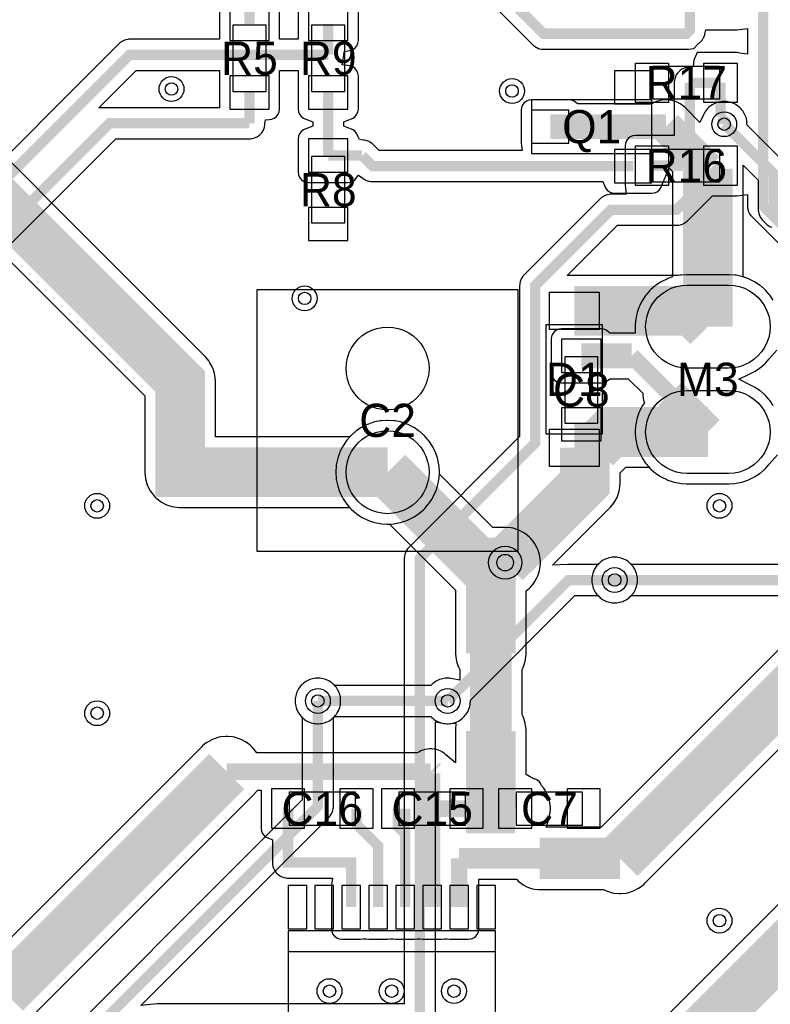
# Model space of a CAD drawing. Header units: millimetres. Extents: x -74 to 74, y -32 to 26.
# Tile 13 of 16: x 13 to 31, y -12 to 12. Entities that reach past the tile are written whole.
import ezdxf
from ezdxf.enums import TextEntityAlignment as Align

# ---------------------------------------------------------------- set-up
doc = ezdxf.new("R2010")
doc.units = ezdxf.units.MM
for name, color, linetype in [('COBRE_BAIXO', 7, 'Continuous'), ('COBRE_CIMA', 7, 'Continuous'), ('CORPOS_BAIXO', 7, 'Continuous'), ('CORPOS_CIMA', 7, 'Continuous'), ('PADS_BAIXO', 7, 'Continuous'), ('PADS_CIMA', 7, 'Continuous'), ('PLANO_GND_BAIXO', 7, 'Continuous'), ('PLANO_GND_CIMA', 7, 'Continuous'), ('REFS_BAIXO', 7, 'Continuous'), ('REFS_CIMA', 7, 'Continuous'), ('VIAS', 7, 'Continuous')]:
    doc.layers.add(name, color=color, linetype=linetype)

msp = doc.modelspace()

# ---------------------------------------------------------------- linework, layer by layer
at = {"layer": 'COBRE_BAIXO'}
for points, const_width in [([(29.283, 12.2), (29.283, 11.458), (29.208, 11.383), (25.761, 11.383), (18.181, 18.963), (11.646, 18.963), (9.643, 20.966), (-3.765, 20.966), (-5.002, 22.203), (-5.002, 23.679), (-5.886, 24.563), (-6.694, 24.563), (-7.612, 23.645), (-7.612, 21.301), (-11.67, 17.243), (-18.019, 17.243), (-18.279, 16.983), (-24.104, 16.983), (-28.846, 12.241), (-28.846, -19.341)], 0.25), ([(32.5, 5.78), (31.05, 7.23), (31.05, 12.95), (30.8, 13.2), (28.625, 13.2), (28.375, 12.95), (28.375, 12.2)], 0.25), ([(-22, 3.31), (-14.31, 11), (9, 11), (17, 3), (17, 0.81), (22, 0.81)], 1.2), ([(29.283, 10.2), (29.283, 8.366), (29.117, 8.2)], 0.25), ([(30.025, 10.2), (29.283, 10.2)], 0.25), ([(30.025, 10.2), (30.025, 9.383)], 0.25), ([(30.114, 9.2), (30.114, 9.294), (30.025, 9.383)], 0.25), ([(2.54, -25.455), (2.924, -25.455), (11.256, -17.123), (11.748, -17.123), (16.493, -12.378), (22.706, -12.378), (22.778, -12.306), (22.778, -1.266), (25.558, 1.514), (25.558, 5.307), (27.388, 7.137), (28.962, 7.137), (30.025, 8.2)], 0.25), ([(28.375, 8.2), (29.117, 8.2)], 0.25), ([(29.72, 4.32), (29.34, 4.7), (26.5, 4.7)], 1.2), ([(29.72, 1.78), (27.389, 1.78), (27.009, 1.4)], 1.2), ([(26.755, 1.4), (26.755, 0.551), (24.834, -1.37)], 1.2), ([(26.5, 1.4), (26.755, 1.4)], 1.2), ([(26.755, 1.4), (27.009, 1.4)], 1.2), ([(23.447, -4.704), (26.362, -1.789), (27.473, -1.789)], 0.25), ([(20.32, -4.704), (20.32, -7.247), (11.872, -15.695)], 0.25)]:
    msp.add_lwpolyline(points, dxfattribs=dict(at, const_width=const_width))
at = {"layer": 'COBRE_CIMA'}
for points, const_width in [([(18.67, 11.615), (18.67, 12.357)], 0.25), ([(20.57, 11.615), (20.57, 10.873)], 0.25), ([(20.57, 10.873), (15.786, 10.873), (11.651, 6.738)], 0.25), ([(18.67, 9.965), (18.67, 9.223)], 0.25), ([(20.57, 9.965), (20.57, 8.445)], 0.25), ([(28.71, 9.14), (29.72, 8.13)], 0.8), ([(18.67, 9.223), (15.297, 9.223), (12.24, 6.166)], 0.25), ([(25.92, 9.14), (28.71, 9.14)], 0.6), ([(32.5, 3.24), (33.692, 4.432), (33.692, 6.488), (33.107, 7.073), (31.38, 7.073), (31.308, 7.145), (31.308, 8.006), (30.114, 9.2)], 0.25), ([(20.57, 8.445), (21.387, 8.445)], 0.25), ([(27.92, 8.19), (21.642, 8.19), (21.387, 8.445)], 0.25), ([(29.72, 8.13), (29.72, 4.32)], 1.2), ([(64.381, 1.759), (42.024, 1.759), (39.871, 3.912), (35.35, 3.912), (34.144, 2.706), (34.144, -0.558), (32.913, -1.789), (27.473, -1.789)], 0.25), ([(26.67, 3.615), (27.885, 3.615)], 0.6), ([(27.885, 3.615), (28.803, 2.698)], 0.4), ([(25.3, -15.225), (27, -15.225), (39.2, -3.025), (39.2, 2.54), (36.58, 2.54)], 1.2), ([(28.803, 2.698), (29.72, 1.78)], 0.8), ([(22, 0.81), (24.181, -1.37)], 1.2), ([(22, 0.81), (24.49, -1.68), (24.49, -3.553)], 1.2), ([(27.6, -8.5), (36.08, -0.02), (36.58, 0)], 1.2), ([(24.181, -1.37), (24.834, -1.37)], 1.2), ([(24.181, -1.37), (24.49, -1.68), (24.49, -3.553)], 1.2), ([(24.49, -3.553), (24.49, -5.427)], 1), ([(24.49, -3.553), (24.49, -5.427)], 1), ([(20.32, -4.704), (23.447, -4.704)], 0.25), ([(24.49, -5.427), (24.49, -7.3)], 1.2), ([(24.49, -5.427), (24.49, -7.3)], 1.2), ([(12.783, -11.748), (18.123, -6.408)], 1.2), ([(23.037, -6.408), (23.075, -6.446)], 0.6), ([(18.123, -6.408), (23.037, -6.408)], 0.4), ([(23.075, -6.446), (23.075, -7.3)], 0.4), ([(23.9, -7.3), (24.49, -7.3)], 1.2), ([(24.49, -7.3), (25.075, -7.3)], 1.2), ([(23.075, -7.3), (23.9, -7.3)], 0.4), ([(23.075, -9.675), (23.075, -7.3)], 0.4), ([(23.075, -9.675), (23.075, -7.3), (23.9, -7.3)], 0.4), ([(21.125, -9.675), (21.125, -8.6), (19.6, -8.6), (19.6, -7.3)], 0.25), ([(21.775, -9.675), (21.775, -8.2), (21.25, -7.675), (21.25, -7.3)], 0.25), ([(22.425, -7.916), (22.25, -7.741), (22.25, -7.3)], 0.25), ([(22.425, -7.916), (22.425, -7.3)], 0.25), ([(22.425, -9.675), (22.425, -7.3)], 0.25), ([(22.425, -9.675), (22.425, -7.916)], 0.25), ([(25.663, -8.5), (27.6, -8.5)], 1), ([(23.725, -8.5), (25.663, -8.5)], 0.5), ([(23.725, -9.675), (23.725, -8.5)], 0.4)]:
    msp.add_lwpolyline(points, dxfattribs=dict(at, const_width=const_width))
at = {"layer": 'CORPOS_BAIXO'}
for points in [[(30, 9.8), (28.4, 9.8), (28.4, 10.6), (30, 10.6)], [(30, 7.8), (28.4, 7.8), (28.4, 8.6), (30, 8.6)], [(25.825, 1.725), (25.825, 4.375), (27.175, 4.375), (27.175, 1.725)]]:
    msp.add_lwpolyline(points, close=True, dxfattribs=at)
at = {"layer": 'CORPOS_CIMA'}
for points in [[(19.07, 9.99), (19.07, 11.59), (18.27, 11.59), (18.27, 9.99)], [(20.17, 11.59), (20.17, 9.99), (20.97, 9.99), (20.97, 11.59)], [(28.37, 9.79), (25.47, 9.79), (25.47, 8.49), (28.37, 8.49)], [(20.17, 8.42), (20.17, 6.82), (20.97, 6.82), (20.97, 8.42)], [(25.15, -1.09), (25.15, 5.21), (18.85, 5.21), (18.85, -1.09)], [(26.27, 3.59), (26.27, 1.99), (27.07, 1.99), (27.07, 3.59)], [(21.225, -6.9), (19.625, -6.9), (19.625, -7.7), (21.225, -7.7)], [(23.875, -6.9), (22.275, -6.9), (22.275, -7.7), (23.875, -7.7)], [(25.1, -7.7), (26.7, -7.7), (26.7, -6.9), (25.1, -6.9)], [(24.6, -14.65), (24.6, -10.25), (19.6, -10.25), (19.6, -14.65)]]:
    msp.add_lwpolyline(points, close=True, dxfattribs=at)
at = {"layer": 'PADS_BAIXO'}
for points in [[(28.775, 9.725), (27.975, 9.725), (27.975, 10.675), (28.775, 10.675)], [(30.425, 9.725), (29.625, 9.725), (29.625, 10.675), (30.425, 10.675)], [(28.775, 7.725), (27.975, 7.725), (27.975, 8.675), (28.775, 8.675)], [(30.425, 7.725), (29.625, 7.725), (29.625, 8.675), (30.425, 8.675)], [(30.22, 5.32), (30.351, 5.311), (30.479, 5.286), (30.603, 5.244), (30.72, 5.186), (30.829, 5.113), (30.927, 5.027), (31.013, 4.929), (31.086, 4.82), (31.144, 4.703), (31.186, 4.579), (31.211, 4.451), (31.22, 4.32), (31.211, 4.189), (31.186, 4.061), (31.144, 3.937), (31.086, 3.82), (31.013, 3.711), (30.927, 3.613), (30.829, 3.527), (30.72, 3.454), (30.603, 3.396), (30.479, 3.354), (30.351, 3.329), (30.22, 3.32), (29.22, 3.32), (29.089, 3.329), (28.961, 3.354), (28.837, 3.396), (28.72, 3.454), (28.611, 3.527), (28.513, 3.613), (28.427, 3.711), (28.354, 3.82), (28.296, 3.937), (28.254, 4.061), (28.229, 4.189), (28.22, 4.32), (28.229, 4.451), (28.254, 4.579), (28.296, 4.703), (28.354, 4.82), (28.427, 4.929), (28.513, 5.027), (28.611, 5.113), (28.72, 5.186), (28.837, 5.244), (28.961, 5.286), (29.089, 5.311), (29.22, 5.32)], [(25.9, 4.25), (25.9, 5.15), (27.1, 5.15), (27.1, 4.25)], [(23, 3.31), (22.991, 3.179), (22.966, 3.051), (22.924, 2.927), (22.866, 2.81), (22.793, 2.701), (22.707, 2.603), (22.609, 2.517), (22.5, 2.444), (22.383, 2.386), (22.259, 2.344), (22.131, 2.319), (22, 2.31), (21.869, 2.319), (21.741, 2.344), (21.617, 2.386), (21.5, 2.444), (21.391, 2.517), (21.293, 2.603), (21.207, 2.701), (21.134, 2.81), (21.076, 2.927), (21.034, 3.051), (21.009, 3.179), (21, 3.31), (21.009, 3.441), (21.034, 3.569), (21.076, 3.693), (21.134, 3.81), (21.207, 3.919), (21.293, 4.017), (21.391, 4.103), (21.5, 4.176), (21.617, 4.234), (21.741, 4.276), (21.869, 4.301), (22, 4.31), (22.131, 4.301), (22.259, 4.276), (22.383, 4.234), (22.5, 4.176), (22.609, 4.103), (22.707, 4.017), (22.793, 3.919), (22.866, 3.81), (22.924, 3.693), (22.966, 3.569), (22.991, 3.441)], [(30.22, 2.78), (30.351, 2.771), (30.479, 2.746), (30.603, 2.704), (30.72, 2.646), (30.829, 2.573), (30.927, 2.487), (31.013, 2.389), (31.086, 2.28), (31.144, 2.163), (31.186, 2.039), (31.211, 1.911), (31.22, 1.78), (31.211, 1.649), (31.186, 1.521), (31.144, 1.397), (31.086, 1.28), (31.013, 1.171), (30.927, 1.073), (30.829, 0.987), (30.72, 0.914), (30.603, 0.856), (30.479, 0.814), (30.351, 0.789), (30.22, 0.78), (29.22, 0.78), (29.089, 0.789), (28.961, 0.814), (28.837, 0.856), (28.72, 0.914), (28.611, 0.987), (28.513, 1.073), (28.427, 1.171), (28.354, 1.28), (28.296, 1.397), (28.254, 1.521), (28.229, 1.649), (28.22, 1.78), (28.229, 1.911), (28.254, 2.039), (28.296, 2.163), (28.354, 2.28), (28.427, 2.389), (28.513, 2.487), (28.611, 2.573), (28.72, 2.646), (28.837, 2.704), (28.961, 2.746), (29.089, 2.771), (29.22, 2.78)], [(23, 0.81), (22.991, 0.679), (22.966, 0.551), (22.924, 0.427), (22.866, 0.31), (22.793, 0.201), (22.707, 0.103), (22.609, 0.017), (22.5, -0.056), (22.383, -0.114), (22.259, -0.156), (22.131, -0.181), (22, -0.19), (21.869, -0.181), (21.741, -0.156), (21.617, -0.114), (21.5, -0.056), (21.391, 0.017), (21.293, 0.103), (21.207, 0.201), (21.134, 0.31), (21.076, 0.427), (21.034, 0.551), (21.009, 0.679), (21, 0.81), (21.009, 0.941), (21.034, 1.069), (21.076, 1.193), (21.134, 1.31), (21.207, 1.419), (21.293, 1.517), (21.391, 1.603), (21.5, 1.676), (21.617, 1.734), (21.741, 1.776), (21.869, 1.801), (22, 1.81), (22.131, 1.801), (22.259, 1.776), (22.383, 1.734), (22.5, 1.676), (22.609, 1.603), (22.707, 1.517), (22.793, 1.419), (22.866, 1.31), (22.924, 1.193), (22.966, 1.069), (22.991, 0.941)], [(25.9, 0.95), (25.9, 1.85), (27.1, 1.85), (27.1, 0.95)]]:
    msp.add_lwpolyline(points, close=True, dxfattribs=at)
at = {"layer": 'PADS_CIMA'}
for points in [[(19.145, 11.215), (19.145, 12.015), (18.195, 12.015), (18.195, 11.215)], [(20.095, 12.015), (20.095, 11.215), (21.045, 11.215), (21.045, 12.015)], [(28.37, 10.49), (27.47, 10.49), (27.47, 9.69), (28.37, 9.69)], [(19.145, 9.565), (19.145, 10.365), (18.195, 10.365), (18.195, 9.565)], [(20.095, 10.365), (20.095, 9.565), (21.045, 9.565), (21.045, 10.365)], [(26.37, 9.54), (25.47, 9.54), (25.47, 8.74), (26.37, 8.74)], [(20.095, 8.845), (20.095, 8.045), (21.045, 8.045), (21.045, 8.845)], [(28.37, 8.59), (27.47, 8.59), (27.47, 7.79), (28.37, 7.79)], [(20.095, 7.195), (20.095, 6.395), (21.045, 6.395), (21.045, 7.195)], [(30.22, 5.32), (30.351, 5.311), (30.479, 5.286), (30.603, 5.244), (30.72, 5.186), (30.829, 5.113), (30.927, 5.027), (31.013, 4.929), (31.086, 4.82), (31.144, 4.703), (31.186, 4.579), (31.211, 4.451), (31.22, 4.32), (31.211, 4.189), (31.186, 4.061), (31.144, 3.937), (31.086, 3.82), (31.013, 3.711), (30.927, 3.613), (30.829, 3.527), (30.72, 3.454), (30.603, 3.396), (30.479, 3.354), (30.351, 3.329), (30.22, 3.32), (29.22, 3.32), (29.089, 3.329), (28.961, 3.354), (28.837, 3.396), (28.72, 3.454), (28.611, 3.527), (28.513, 3.613), (28.427, 3.711), (28.354, 3.82), (28.296, 3.937), (28.254, 4.061), (28.229, 4.189), (28.22, 4.32), (28.229, 4.451), (28.254, 4.579), (28.296, 4.703), (28.354, 4.82), (28.427, 4.929), (28.513, 5.027), (28.611, 5.113), (28.72, 5.186), (28.837, 5.244), (28.961, 5.286), (29.089, 5.311), (29.22, 5.32)], [(23, 3.31), (22.991, 3.179), (22.966, 3.051), (22.924, 2.927), (22.866, 2.81), (22.793, 2.701), (22.707, 2.603), (22.609, 2.517), (22.5, 2.444), (22.383, 2.386), (22.259, 2.344), (22.131, 2.319), (22, 2.31), (21.869, 2.319), (21.741, 2.344), (21.617, 2.386), (21.5, 2.444), (21.391, 2.517), (21.293, 2.603), (21.207, 2.701), (21.134, 2.81), (21.076, 2.927), (21.034, 3.051), (21.009, 3.179), (21, 3.31), (21.009, 3.441), (21.034, 3.569), (21.076, 3.693), (21.134, 3.81), (21.207, 3.919), (21.293, 4.017), (21.391, 4.103), (21.5, 4.176), (21.617, 4.234), (21.741, 4.276), (21.869, 4.301), (22, 4.31), (22.131, 4.301), (22.259, 4.276), (22.383, 4.234), (22.5, 4.176), (22.609, 4.103), (22.707, 4.017), (22.793, 3.919), (22.866, 3.81), (22.924, 3.693), (22.966, 3.569), (22.991, 3.441)], [(26.195, 4.015), (26.195, 3.215), (27.145, 3.215), (27.145, 4.015)], [(30.22, 2.78), (30.351, 2.771), (30.479, 2.746), (30.603, 2.704), (30.72, 2.646), (30.829, 2.573), (30.927, 2.487), (31.013, 2.389), (31.086, 2.28), (31.144, 2.163), (31.186, 2.039), (31.211, 1.911), (31.22, 1.78), (31.211, 1.649), (31.186, 1.521), (31.144, 1.397), (31.086, 1.28), (31.013, 1.171), (30.927, 1.073), (30.829, 0.987), (30.72, 0.914), (30.603, 0.856), (30.479, 0.814), (30.351, 0.789), (30.22, 0.78), (29.22, 0.78), (29.089, 0.789), (28.961, 0.814), (28.837, 0.856), (28.72, 0.914), (28.611, 0.987), (28.513, 1.073), (28.427, 1.171), (28.354, 1.28), (28.296, 1.397), (28.254, 1.521), (28.229, 1.649), (28.22, 1.78), (28.229, 1.911), (28.254, 2.039), (28.296, 2.163), (28.354, 2.28), (28.427, 2.389), (28.513, 2.487), (28.611, 2.573), (28.72, 2.646), (28.837, 2.704), (28.961, 2.746), (29.089, 2.771), (29.22, 2.78)], [(26.195, 2.365), (26.195, 1.565), (27.145, 1.565), (27.145, 2.365)], [(23, 0.81), (22.991, 0.679), (22.966, 0.551), (22.924, 0.427), (22.866, 0.31), (22.793, 0.201), (22.707, 0.103), (22.609, 0.017), (22.5, -0.056), (22.383, -0.114), (22.259, -0.156), (22.131, -0.181), (22, -0.19), (21.869, -0.181), (21.741, -0.156), (21.617, -0.114), (21.5, -0.056), (21.391, 0.017), (21.293, 0.103), (21.207, 0.201), (21.134, 0.31), (21.076, 0.427), (21.034, 0.551), (21.009, 0.679), (21, 0.81), (21.009, 0.941), (21.034, 1.069), (21.076, 1.193), (21.134, 1.31), (21.207, 1.419), (21.293, 1.517), (21.391, 1.603), (21.5, 1.676), (21.617, 1.734), (21.741, 1.776), (21.869, 1.801), (22, 1.81), (22.131, 1.801), (22.259, 1.776), (22.383, 1.734), (22.5, 1.676), (22.609, 1.603), (22.707, 1.517), (22.793, 1.419), (22.866, 1.31), (22.924, 1.193), (22.966, 1.069), (22.991, 0.941)], [(20, -6.825), (19.2, -6.825), (19.2, -7.775), (20, -7.775)], [(21.65, -6.825), (20.85, -6.825), (20.85, -7.775), (21.65, -7.775)], [(22.65, -6.825), (21.85, -6.825), (21.85, -7.775), (22.65, -7.775)], [(24.3, -6.825), (23.5, -6.825), (23.5, -7.775), (24.3, -7.775)], [(24.675, -7.775), (25.475, -7.775), (25.475, -6.825), (24.675, -6.825)], [(26.325, -7.775), (27.125, -7.775), (27.125, -6.825), (26.325, -6.825)], [(20.05, -10.2), (20.05, -9.15), (19.6, -9.15), (19.6, -10.2)], [(20.7, -10.2), (20.7, -9.15), (20.25, -9.15), (20.25, -10.2)], [(21.35, -10.2), (21.35, -9.15), (20.9, -9.15), (20.9, -10.2)], [(22, -10.2), (22, -9.15), (21.55, -9.15), (21.55, -10.2)], [(22.65, -10.2), (22.65, -9.15), (22.2, -9.15), (22.2, -10.2)], [(23.3, -10.2), (23.3, -9.15), (22.85, -9.15), (22.85, -10.2)], [(23.95, -10.2), (23.95, -9.15), (23.5, -9.15), (23.5, -10.2)], [(24.6, -10.2), (24.6, -9.15), (24.15, -9.15), (24.15, -10.2)], [(24.6, -14.15), (24.6, -10.75), (19.6, -10.75), (19.6, -14.15)]]:
    msp.add_lwpolyline(points, close=True, dxfattribs=at)
at = {"layer": 'PLANO_GND_BAIXO'}
for points in [[(18.026, 18.588), (25.496, 11.118), (25.514, 11.101), (25.533, 11.086), (25.574, 11.059), (25.595, 11.047), (25.641, 11.028), (25.664, 11.021), (25.712, 11.012), (25.736, 11.009), (25.761, 11.008), (29.208, 11.008), (29.233, 11.009), (29.257, 11.012), (29.379, 11.024), (29.473, 11.118), (29.548, 11.193), (29.565, 11.211), (29.58, 11.23), (29.607, 11.271), (29.619, 11.292), (29.638, 11.338), (29.645, 11.361), (29.654, 11.409), (29.668, 11.475), (30.425, 11.475), (30.49, 11.484), (30.675, 11.508), (30.675, 10.892), (30.49, 10.916), (30.425, 10.925), (29.625, 10.925), (29.46, 10.925), (29.408, 10.8), (29.384, 10.74), (29.375, 10.675), (29.363, 10.584), (29.258, 10.574), (29.234, 10.571), (29.186, 10.562), (29.163, 10.555), (29.117, 10.536), (29.096, 10.524), (29.055, 10.497), (29.036, 10.482), (29.001, 10.447), (28.986, 10.428), (28.959, 10.387), (28.947, 10.366), (28.928, 10.32), (28.921, 10.297), (28.912, 10.249), (28.909, 10.225), (28.908, 10.2), (28.908, 8.925), (28.775, 8.925), (27.975, 8.925), (27.91, 8.916), (27.85, 8.892), (27.798, 8.852), (27.758, 8.8), (27.734, 8.74), (27.725, 8.675), (27.725, 7.725), (27.734, 7.66), (27.753, 7.512), (27.388, 7.512), (27.363, 7.511), (27.339, 7.508), (27.291, 7.499), (27.268, 7.492), (27.222, 7.473), (27.201, 7.461), (27.16, 7.434), (27.141, 7.419), (27.123, 7.402), (25.293, 5.572), (25.276, 5.554), (25.261, 5.535), (25.234, 5.494), (25.222, 5.473), (25.203, 5.427), (25.196, 5.404), (25.187, 5.356), (25.184, 5.332), (25.183, 5.307), (25.183, 1.669), (22.513, -1.001), (22.496, -1.019), (22.481, -1.038), (22.454, -1.079), (22.442, -1.1), (22.423, -1.146), (22.416, -1.169), (22.407, -1.217), (22.404, -1.241), (22.403, -1.266), (22.403, -12.003), (16.493, -12.003), (16.468, -12.004), (16.444, -12.007), (16.052, -12.045), (20.585, -7.512), (20.602, -7.494), (20.617, -7.475), (20.644, -7.434), (20.656, -7.413), (20.675, -7.367), (20.682, -7.344), (20.691, -7.296), (20.694, -7.272), (20.695, -7.247), (20.695, -5.11), (20.72, -5.081), (20.746, -5.051), (20.766, -5.026), (20.788, -4.993), (20.804, -4.965), (20.821, -4.929), (20.834, -4.899), (20.847, -4.862), (20.855, -4.83), (20.863, -4.792), (20.867, -4.76), (20.869, -4.72), (20.869, -4.688), (20.867, -4.648), (20.863, -4.616), (20.855, -4.578), (20.847, -4.546), (20.834, -4.509), (20.821, -4.479), (20.804, -4.443), (20.788, -4.415), (20.766, -4.382), (20.746, -4.357), (20.72, -4.327), (20.697, -4.304), (20.667, -4.278), (20.642, -4.258), (20.609, -4.236), (20.581, -4.22), (20.545, -4.203), (20.515, -4.19), (20.478, -4.177), (20.446, -4.169), (20.408, -4.161), (20.376, -4.157), (20.336, -4.155), (20.304, -4.155), (20.264, -4.157), (20.232, -4.161), (20.194, -4.169), (20.162, -4.177), (20.125, -4.19), (20.095, -4.203), (20.059, -4.22), (20.031, -4.236), (19.998, -4.258), (19.973, -4.278), (19.943, -4.304), (19.92, -4.327), (19.894, -4.357), (19.874, -4.382), (19.852, -4.415), (19.836, -4.443), (19.819, -4.479), (19.806, -4.509), (19.793, -4.546), (19.785, -4.578), (19.777, -4.616), (19.773, -4.648), (19.771, -4.688), (19.771, -4.72), (19.773, -4.76), (19.777, -4.792), (19.785, -4.83), (19.793, -4.862), (19.806, -4.899), (19.819, -4.929), (19.836, -4.965), (19.852, -4.993), (19.874, -5.026), (19.894, -5.051), (19.92, -5.081), (19.945, -5.11), (19.945, -7.092), (12.715, -14.322)], [(12.771, 6.026), (16.15, 2.648), (16.15, 0.81), (16.151, 0.785), (16.163, 0.668), (16.172, 0.62), (16.206, 0.508), (16.225, 0.463), (16.281, 0.359), (16.308, 0.318), (16.382, 0.227), (16.417, 0.192), (16.508, 0.118), (16.549, 0.091), (16.653, 0.035), (16.698, 0.016), (16.719, 0.01), (16.81, -0.018), (16.858, -0.027), (16.975, -0.039), (17, -0.04), (21.083, -0.04), (21.105, -0.062), (21.128, -0.085), (21.226, -0.171), (21.252, -0.191), (21.361, -0.264), (21.389, -0.28), (21.507, -0.338), (21.537, -0.351), (21.661, -0.393), (21.692, -0.401), (21.821, -0.427), (21.853, -0.431), (21.984, -0.439), (22.016, -0.439), (22.147, -0.431), (22.179, -0.427), (22.308, -0.401), (22.339, -0.393), (22.463, -0.351), (22.493, -0.338), (22.611, -0.28), (22.639, -0.264), (22.748, -0.191), (22.774, -0.171), (22.872, -0.085), (22.895, -0.062), (22.981, 0.036), (23.001, 0.062), (23.074, 0.171), (23.09, 0.199), (23.148, 0.317), (23.161, 0.347), (23.203, 0.471), (23.211, 0.502), (23.237, 0.631), (23.241, 0.663), (23.249, 0.794), (23.249, 0.826), (23.241, 0.957), (23.237, 0.989), (23.211, 1.118), (23.203, 1.149), (23.161, 1.273), (23.148, 1.303), (23.09, 1.421), (23.074, 1.449), (23.001, 1.558), (22.981, 1.584), (22.895, 1.682), (22.872, 1.705), (22.774, 1.791), (22.748, 1.811), (22.639, 1.884), (22.611, 1.9), (22.493, 1.958), (22.463, 1.971), (22.339, 2.013), (22.308, 2.021), (22.179, 2.047), (22.147, 2.051), (22.016, 2.059), (21.984, 2.059), (21.853, 2.051), (21.821, 2.047), (21.692, 2.021), (21.661, 2.013), (21.537, 1.971), (21.507, 1.958), (21.389, 1.9), (21.361, 1.884), (21.252, 1.811), (21.226, 1.791), (21.128, 1.705), (21.105, 1.682), (21.083, 1.66), (17.85, 1.66), (17.85, 3), (17.849, 3.025), (17.837, 3.142), (17.828, 3.19), (17.794, 3.302), (17.775, 3.347), (17.719, 3.451), (17.692, 3.492), (17.618, 3.583), (17.601, 3.601), (9.601, 11.601)], [(31.294, 4.959), (31.221, 5.068), (31.201, 5.094), (31.115, 5.192), (31.092, 5.215), (30.994, 5.301), (30.968, 5.321), (30.859, 5.394), (30.831, 5.41), (30.713, 5.468), (30.683, 5.481), (30.559, 5.523), (30.528, 5.531), (30.399, 5.557), (30.367, 5.561), (30.236, 5.569), (30.22, 5.57), (29.22, 5.57), (29.204, 5.569), (29.073, 5.561), (29.041, 5.557), (29.007, 5.55), (26.5, 5.55), (26.331, 5.55), (27.543, 6.762), (28.962, 6.762), (28.987, 6.763), (29.011, 6.766), (29.059, 6.775), (29.082, 6.782), (29.128, 6.801), (29.149, 6.813), (29.19, 6.84), (29.209, 6.855), (29.227, 6.872), (29.83, 7.475), (30.425, 7.475), (30.49, 7.484), (30.675, 7.508), (30.675, 7.23), (30.676, 7.205), (30.679, 7.181), (30.688, 7.133), (30.695, 7.11), (30.714, 7.064), (30.726, 7.043), (30.753, 7.002), (30.768, 6.983), (30.785, 6.965), (31.5, 6.25)], [(31.294, 2.419), (31.221, 2.528), (31.201, 2.554), (31.115, 2.652), (31.092, 2.675), (30.994, 2.761), (30.968, 2.781), (30.859, 2.854), (30.831, 2.87), (30.713, 2.928), (30.466, 3.05), (30.713, 3.172), (30.831, 3.23), (30.859, 3.246), (30.968, 3.319), (30.994, 3.339), (31.092, 3.425), (31.115, 3.448), (31.201, 3.546), (31.379, 3.749)], [(23.153, -12.306), (23.153, -5.206), (23.321, -5.239), (23.359, -5.247), (23.391, -5.251), (23.431, -5.253), (23.463, -5.253), (23.503, -5.251), (23.535, -5.247), (23.573, -5.239), (23.605, -5.231), (23.642, -5.218), (23.672, -5.205), (23.708, -5.188), (23.736, -5.172), (23.769, -5.15), (23.794, -5.13), (23.824, -5.104), (23.847, -5.081), (23.873, -5.051), (23.893, -5.026), (23.915, -4.993), (23.931, -4.965), (23.948, -4.929), (23.961, -4.899), (23.974, -4.862), (23.982, -4.83), (23.99, -4.792), (23.994, -4.76), (23.996, -4.72), (23.999, -4.682), (26.517, -2.164), (27.067, -2.164), (27.096, -2.189), (27.126, -2.215), (27.151, -2.235), (27.184, -2.257), (27.212, -2.273), (27.248, -2.29), (27.278, -2.303), (27.315, -2.316), (27.347, -2.324), (27.385, -2.332), (27.417, -2.336), (27.457, -2.338), (27.489, -2.338), (27.529, -2.336), (27.561, -2.332), (27.599, -2.324), (27.631, -2.316), (27.668, -2.303), (27.698, -2.29), (27.734, -2.273), (27.762, -2.257), (27.795, -2.235), (27.82, -2.215), (27.85, -2.189), (27.873, -2.166), (27.899, -2.136), (27.919, -2.111), (27.941, -2.078), (27.957, -2.05), (27.974, -2.014), (27.987, -1.984), (28, -1.947), (28.008, -1.915), (28.016, -1.877), (28.02, -1.845), (28.022, -1.805), (28.022, -1.773), (28.02, -1.733), (28.016, -1.701), (28.008, -1.663), (28, -1.631), (27.987, -1.594), (27.974, -1.564), (27.957, -1.528), (27.941, -1.5), (27.919, -1.467), (27.899, -1.442), (27.873, -1.412), (27.85, -1.389), (27.82, -1.363), (27.795, -1.343), (27.762, -1.321), (27.734, -1.305), (27.698, -1.288), (27.668, -1.275), (27.631, -1.262), (27.599, -1.254), (27.561, -1.246), (27.529, -1.242), (27.489, -1.24), (27.457, -1.24), (27.417, -1.242), (27.385, -1.246), (27.347, -1.254), (27.315, -1.262), (27.278, -1.275), (27.248, -1.288), (27.212, -1.305), (27.184, -1.321), (27.151, -1.343), (27.126, -1.363), (27.096, -1.389), (27.067, -1.414), (26.362, -1.414), (26.337, -1.415), (25.973, -1.433), (27.356, -0.05), (27.373, -0.032), (27.447, 0.059), (27.474, 0.1), (27.53, 0.204), (27.549, 0.249), (27.583, 0.361), (27.592, 0.409), (27.604, 0.526), (27.605, 0.551), (27.605, 0.794), (27.61, 0.799), (27.741, 0.93), (28.303, 0.93), (28.325, 0.908), (28.348, 0.885), (28.446, 0.799), (28.472, 0.779), (28.581, 0.706), (28.609, 0.69), (28.727, 0.632), (28.757, 0.619), (28.881, 0.577), (28.912, 0.569), (29.041, 0.543), (29.073, 0.539), (29.204, 0.531), (29.22, 0.53), (30.22, 0.53), (30.236, 0.531), (30.367, 0.539), (30.399, 0.543), (30.528, 0.569), (30.559, 0.577), (30.683, 0.619), (30.713, 0.632), (30.831, 0.69), (30.859, 0.706), (30.968, 0.779), (30.994, 0.799), (31.092, 0.885), (31.115, 0.908), (31.201, 1.006), (31.4, 1.233)]]:
    msp.add_lwpolyline(points, dxfattribs=at)
at = {"layer": 'PLANO_GND_CIMA'}
for points in [[(17.945, 12.015), (17.945, 11.248), (15.786, 11.248), (15.761, 11.247), (15.737, 11.244), (15.689, 11.235), (15.666, 11.228), (15.62, 11.209), (15.599, 11.197), (15.558, 11.17), (15.539, 11.155), (15.521, 11.138), (11.673, 7.29)], [(19.845, 12.015), (19.845, 11.248), (19.395, 11.248), (19.395, 12.015)], [(31.573, 8.271), (30.666, 9.178), (30.663, 9.216), (30.661, 9.256), (30.657, 9.288), (30.649, 9.326), (30.641, 9.358), (30.628, 9.395), (30.615, 9.425), (30.598, 9.461), (30.582, 9.489), (30.56, 9.522), (30.54, 9.547), (30.514, 9.577), (30.491, 9.6), (30.461, 9.626), (30.436, 9.646), (30.403, 9.668), (30.375, 9.684), (30.339, 9.701), (30.309, 9.714), (30.272, 9.727), (30.24, 9.735), (30.202, 9.743), (30.17, 9.747), (30.13, 9.749), (30.098, 9.749), (30.058, 9.747), (30.026, 9.743), (29.988, 9.735), (29.956, 9.727), (29.919, 9.714), (29.889, 9.701), (29.853, 9.684), (29.825, 9.668), (29.792, 9.646), (29.767, 9.626), (29.737, 9.6), (29.714, 9.577), (29.688, 9.547), (29.668, 9.522), (29.646, 9.489), (29.63, 9.461), (29.613, 9.425), (29.524, 9.245), (29.17, 9.6), (29.151, 9.616), (29.091, 9.666), (29.05, 9.693), (28.981, 9.73), (28.936, 9.749), (28.861, 9.772), (28.813, 9.781), (28.735, 9.789), (28.685, 9.789), (28.607, 9.781), (28.559, 9.772), (28.484, 9.749), (28.439, 9.73), (28.37, 9.693), (28.364, 9.69), (26.582, 9.69), (26.547, 9.717), (26.495, 9.757), (26.435, 9.781), (26.37, 9.79), (25.47, 9.79), (25.405, 9.781), (25.345, 9.757), (25.293, 9.717), (25.253, 9.665), (25.229, 9.605), (25.22, 9.54), (25.22, 8.74), (25.229, 8.675), (25.243, 8.565), (21.797, 8.565), (21.652, 8.71), (21.634, 8.727), (21.615, 8.742), (21.574, 8.769), (21.553, 8.781), (21.507, 8.8), (21.484, 8.807), (21.436, 8.816), (21.412, 8.819), (21.32, 8.828), (21.286, 8.91), (21.262, 8.97), (21.222, 9.022), (21.17, 9.062), (21.11, 9.086), (20.945, 9.155), (20.945, 9.255), (21.11, 9.324), (21.17, 9.348), (21.222, 9.388), (21.262, 9.44), (21.286, 9.5), (21.295, 9.565), (21.295, 10.365), (21.286, 10.43), (21.262, 10.49), (21.222, 10.542), (21.17, 10.582), (21.11, 10.606), (21.045, 10.615), (20.904, 10.634), (20.932, 10.776), (20.941, 10.824), (20.944, 10.848), (20.954, 10.953), (21.045, 10.965), (21.11, 10.974), (21.17, 10.998), (21.222, 11.038), (21.262, 11.09), (21.286, 11.15), (21.295, 11.215), (21.295, 12.015)], [(12.792, 6.188), (15.452, 8.848), (18.67, 8.848), (18.695, 8.849), (18.719, 8.852), (18.767, 8.861), (18.79, 8.868), (18.836, 8.887), (18.857, 8.899), (18.898, 8.926), (18.917, 8.941), (18.952, 8.976), (18.967, 8.995), (18.994, 9.036), (19.006, 9.057), (19.025, 9.103), (19.032, 9.126), (19.041, 9.174), (19.044, 9.198), (19.054, 9.303), (19.145, 9.315), (19.21, 9.324), (19.27, 9.348), (19.322, 9.388), (19.362, 9.44), (19.386, 9.5), (19.395, 9.565), (19.395, 10.365), (19.395, 10.498), (19.845, 10.498), (19.845, 10.365), (19.845, 9.565), (19.854, 9.5), (19.878, 9.44), (19.918, 9.388), (19.97, 9.348), (20.03, 9.324), (20.195, 9.255), (20.195, 9.155), (20.03, 9.086), (19.97, 9.062), (19.918, 9.022), (19.878, 8.97), (19.854, 8.91), (19.845, 8.845), (19.845, 8.045), (19.854, 7.98), (19.878, 7.92), (19.918, 7.868), (19.97, 7.828), (20.03, 7.804), (20.095, 7.795), (21.045, 7.795), (21.11, 7.804), (21.17, 7.828), (21.222, 7.868), (21.262, 7.92), (21.299, 7.969), (21.414, 7.893), (21.455, 7.866), (21.476, 7.854), (21.522, 7.835), (21.545, 7.828), (21.593, 7.819), (21.617, 7.816), (21.642, 7.815), (27.191, 7.815), (27.229, 7.725), (27.253, 7.665), (27.293, 7.613), (27.345, 7.573), (27.405, 7.549), (27.47, 7.54), (28.37, 7.54), (28.435, 7.549), (28.495, 7.573), (28.547, 7.613), (28.587, 7.665), (28.611, 7.725), (28.785, 8.145), (28.87, 8.061), (28.87, 5.519), (28.757, 5.481), (28.727, 5.468), (28.609, 5.41), (28.581, 5.394), (28.472, 5.321), (28.446, 5.301), (28.348, 5.215), (28.325, 5.192), (28.239, 5.094), (28.219, 5.068), (28.146, 4.959), (28.13, 4.931), (28.072, 4.813), (28.059, 4.783), (28.017, 4.659), (28.009, 4.628), (27.983, 4.499), (27.979, 4.467), (27.971, 4.336), (27.971, 4.304), (27.971, 4.165), (27.885, 4.165), (27.357, 4.165), (27.322, 4.192), (27.27, 4.232), (27.21, 4.256), (27.145, 4.265), (26.195, 4.265), (26.13, 4.256), (26.07, 4.232), (26.018, 4.192), (25.978, 4.14), (25.954, 4.08), (25.945, 4.015), (25.945, 3.215), (25.954, 3.15), (25.978, 3.09), (26.018, 3.038), (26.07, 2.998), (26.13, 2.974), (26.195, 2.965), (27.145, 2.965), (27.21, 2.974), (27.27, 2.998), (27.322, 3.038), (27.357, 3.065), (27.799, 3.065), (28.15, 2.714), (28.154, 2.673), (28.161, 2.595), (28.171, 2.547), (28.19, 2.484), (28.146, 2.419), (28.13, 2.391), (28.072, 2.273), (28.059, 2.243), (28.017, 2.119), (28.009, 2.088), (27.983, 1.959), (27.979, 1.927), (27.971, 1.796), (27.971, 1.764), (27.979, 1.633), (27.983, 1.601), (28.009, 1.472), (28.017, 1.441), (28.059, 1.317), (28.072, 1.287), (28.13, 1.169), (28.146, 1.141), (28.219, 1.032), (28.239, 1.006), (28.325, 0.908), (28.348, 0.885), (28.446, 0.799), (28.472, 0.779), (28.581, 0.706), (28.609, 0.69), (28.727, 0.632), (28.757, 0.619), (28.881, 0.577), (28.912, 0.569), (29.041, 0.543), (29.073, 0.539), (29.204, 0.531), (29.22, 0.53), (30.22, 0.53), (30.236, 0.531), (30.367, 0.539), (30.399, 0.543), (30.528, 0.569), (30.559, 0.577), (30.683, 0.619), (30.713, 0.632), (30.831, 0.69), (30.859, 0.706), (30.968, 0.779), (30.994, 0.799), (31.092, 0.885), (31.115, 0.908), (31.201, 1.006), (31.4, 1.233)], [(31.294, 4.959), (31.221, 5.068), (31.201, 5.094), (31.115, 5.192), (31.092, 5.215), (30.994, 5.301), (30.968, 5.321), (30.859, 5.394), (30.831, 5.41), (30.713, 5.468), (30.683, 5.481), (30.57, 5.519), (30.57, 8.13), (30.57, 8.214), (30.933, 7.851), (30.933, 7.145), (30.934, 7.12), (30.937, 7.096), (30.946, 7.048), (30.953, 7.025), (30.972, 6.979), (30.984, 6.958), (31.011, 6.917), (31.026, 6.898), (31.043, 6.88), (31.115, 6.808), (31.133, 6.791), (31.152, 6.776), (31.193, 6.749), (31.214, 6.737), (31.26, 6.718)], [(31.294, 2.419), (31.221, 2.528), (31.201, 2.554), (31.115, 2.652), (31.092, 2.675), (30.994, 2.761), (30.968, 2.781), (30.859, 2.854), (30.831, 2.87), (30.713, 2.928), (30.466, 3.05), (30.713, 3.172), (30.831, 3.23), (30.859, 3.246), (30.968, 3.319), (30.994, 3.339), (31.092, 3.425), (31.115, 3.448), (31.201, 3.546), (31.379, 3.749)], [(32.758, -1.414), (27.879, -1.414), (27.85, -1.389), (27.82, -1.363), (27.795, -1.343), (27.762, -1.321), (27.734, -1.305), (27.698, -1.288), (27.668, -1.275), (27.631, -1.262), (27.599, -1.254), (27.561, -1.246), (27.529, -1.242), (27.489, -1.24), (27.457, -1.24), (27.417, -1.242), (27.385, -1.246), (27.347, -1.254), (27.315, -1.262), (27.278, -1.275), (27.248, -1.288), (27.212, -1.305), (27.184, -1.321), (27.151, -1.343), (27.126, -1.363), (27.096, -1.389), (27.073, -1.412), (27.047, -1.442), (27.027, -1.467), (27.005, -1.5), (26.989, -1.528), (26.972, -1.564), (26.959, -1.594), (26.946, -1.631), (26.938, -1.663), (26.93, -1.701), (26.926, -1.733), (26.924, -1.773), (26.924, -1.805), (26.926, -1.845), (26.93, -1.877), (26.938, -1.915), (26.946, -1.947), (26.959, -1.984), (26.972, -2.014), (26.989, -2.05), (27.005, -2.078), (27.027, -2.111), (27.047, -2.136), (27.073, -2.166), (27.096, -2.189), (27.126, -2.215), (27.151, -2.235), (27.184, -2.257), (27.212, -2.273), (27.248, -2.29), (27.278, -2.303), (27.315, -2.316), (27.347, -2.324), (27.385, -2.332), (27.417, -2.336), (27.457, -2.338), (27.489, -2.338), (27.529, -2.336), (27.561, -2.332), (27.599, -2.324), (27.631, -2.316), (27.668, -2.303), (27.698, -2.29), (27.734, -2.273), (27.762, -2.257), (27.795, -2.235), (27.82, -2.215), (27.85, -2.189), (27.879, -2.164), (32.734, -2.164), (27.148, -7.75), (25.824, -7.75), (25.869, -7.602), (25.903, -7.49), (25.912, -7.442), (25.924, -7.325), (25.924, -7.275), (25.912, -7.158), (25.903, -7.11), (25.869, -6.998), (25.85, -6.953), (25.794, -6.849), (25.767, -6.808), (25.705, -6.732), (25.692, -6.7), (25.652, -6.648), (25.6, -6.608), (25.54, -6.584), (25.529, -6.582), (25.526, -6.581), (25.422, -6.525), (25.34, -6.481), (25.34, -5.427), (25.339, -5.402), (25.327, -5.285), (25.318, -5.237), (25.284, -5.124), (25.265, -5.079), (25.24, -5.033), (25.24, -3.947), (25.265, -3.901), (25.284, -3.856), (25.318, -3.743), (25.327, -3.695), (25.339, -3.578), (25.34, -3.553), (25.34, -2.051), (25.417, -1.988), (25.452, -1.953), (25.526, -1.862), (25.553, -1.821), (25.609, -1.717), (25.628, -1.672), (25.662, -1.56), (25.671, -1.512), (25.683, -1.395), (25.683, -1.345), (25.671, -1.228), (25.662, -1.18), (25.628, -1.068), (25.609, -1.023), (25.553, -0.919), (25.526, -0.878), (25.452, -0.787), (25.417, -0.752), (25.326, -0.678), (25.285, -0.651), (25.181, -0.595), (25.136, -0.576), (25.024, -0.542), (24.976, -0.533), (24.859, -0.521), (24.834, -0.52), (24.533, -0.52), (23.249, 0.763), (23.249, 0.794), (23.249, 0.826), (23.241, 0.957), (23.237, 0.989), (23.211, 1.118), (23.203, 1.149), (23.161, 1.273), (23.148, 1.303), (23.09, 1.421), (23.074, 1.449), (23.001, 1.558), (22.981, 1.584), (22.895, 1.682), (22.872, 1.705), (22.774, 1.791), (22.748, 1.811), (22.639, 1.884), (22.611, 1.9), (22.493, 1.958), (22.463, 1.971), (22.339, 2.013), (22.308, 2.021), (22.179, 2.047), (22.147, 2.051), (22.016, 2.059), (21.984, 2.059), (21.853, 2.051), (21.821, 2.047), (21.692, 2.021), (21.661, 2.013), (21.537, 1.971), (21.507, 1.958), (21.389, 1.9), (21.361, 1.884), (21.252, 1.811), (21.226, 1.791), (21.128, 1.705), (21.105, 1.682), (21.019, 1.584), (20.999, 1.558), (20.926, 1.449), (20.91, 1.421), (20.852, 1.303), (20.839, 1.273), (20.797, 1.149), (20.789, 1.118), (20.763, 0.989), (20.759, 0.957), (20.751, 0.826), (20.751, 0.794), (20.759, 0.663), (20.763, 0.631), (20.789, 0.502), (20.797, 0.471), (20.839, 0.347), (20.852, 0.317), (20.91, 0.199), (20.926, 0.171), (20.999, 0.062), (21.019, 0.036), (21.105, -0.062), (21.128, -0.085), (21.226, -0.171), (21.252, -0.191), (21.361, -0.264), (21.389, -0.28), (21.507, -0.338), (21.537, -0.351), (21.661, -0.393), (21.692, -0.401), (21.821, -0.427), (21.853, -0.431), (21.984, -0.439), (22.016, -0.439), (22.047, -0.439), (23.64, -2.032), (23.64, -3.553), (23.641, -3.578), (23.653, -3.695), (23.662, -3.743), (23.696, -3.856), (23.715, -3.901), (23.74, -3.947), (23.74, -4.202), (23.573, -4.169), (23.535, -4.161), (23.503, -4.157), (23.463, -4.155), (23.431, -4.155), (23.391, -4.157), (23.359, -4.161), (23.321, -4.169), (23.289, -4.177), (23.252, -4.19), (23.222, -4.203), (23.186, -4.22), (23.158, -4.236), (23.125, -4.258), (23.1, -4.278), (23.07, -4.304), (23.041, -4.329), (20.726, -4.329), (20.697, -4.304), (20.667, -4.278), (20.642, -4.258), (20.609, -4.236), (20.581, -4.22), (20.545, -4.203), (20.515, -4.19), (20.478, -4.177), (20.446, -4.169), (20.408, -4.161), (20.376, -4.157), (20.336, -4.155), (20.304, -4.155), (20.264, -4.157), (20.232, -4.161), (20.194, -4.169), (20.162, -4.177), (20.125, -4.19), (20.095, -4.203), (20.059, -4.22), (20.031, -4.236), (19.998, -4.258), (19.973, -4.278), (19.943, -4.304), (19.92, -4.327), (19.894, -4.357), (19.874, -4.382), (19.852, -4.415), (19.836, -4.443), (19.819, -4.479), (19.806, -4.509), (19.793, -4.546), (19.785, -4.578), (19.777, -4.616), (19.773, -4.648), (19.771, -4.688), (19.771, -4.72), (19.773, -4.76), (19.777, -4.792), (19.785, -4.83), (19.793, -4.862), (19.806, -4.899), (19.819, -4.929), (19.836, -4.965), (19.852, -4.993), (19.874, -5.026), (19.894, -5.051), (19.92, -5.081), (19.943, -5.104), (19.973, -5.13), (19.998, -5.15), (20.031, -5.172), (20.059, -5.188), (20.095, -5.205), (20.125, -5.218), (20.162, -5.231), (20.194, -5.239), (20.232, -5.247), (20.264, -5.251), (20.304, -5.253), (20.336, -5.253), (20.376, -5.251), (20.408, -5.247), (20.446, -5.239), (20.478, -5.231), (20.515, -5.218), (20.545, -5.205), (20.581, -5.188), (20.609, -5.172), (20.642, -5.15), (20.667, -5.13), (20.697, -5.104), (20.726, -5.079), (23.041, -5.079), (23.07, -5.104), (23.1, -5.13), (23.125, -5.15), (23.158, -5.172), (23.186, -5.188), (23.222, -5.205), (23.252, -5.218), (23.289, -5.231), (23.321, -5.239), (23.359, -5.247), (23.391, -5.251), (23.431, -5.253), (23.463, -5.253), (23.503, -5.251), (23.649, -5.241), (23.641, -5.402), (23.64, -5.427), (23.64, -6.193), (23.408, -6.003), (23.362, -5.965), (23.322, -5.938), (23.27, -5.91), (23.224, -5.892), (23.168, -5.875), (23.12, -5.865), (23.062, -5.859), (23.012, -5.859), (22.954, -5.865), (22.906, -5.875), (22.85, -5.892), (22.804, -5.91), (22.752, -5.938), (22.715, -5.958), (18.85, -5.958), (18.815, -5.916), (18.741, -5.825), (18.706, -5.79), (18.615, -5.716), (18.574, -5.689), (18.47, -5.633), (18.425, -5.614), (18.313, -5.58), (18.265, -5.571), (18.148, -5.559), (18.098, -5.559), (17.981, -5.571), (17.933, -5.58), (17.821, -5.614), (17.776, -5.633), (17.672, -5.689), (17.631, -5.716), (17.54, -5.79), (17.522, -5.807), (12.182, -11.147)], [(13.384, -12.349), (18.724, -7.009), (18.875, -6.858), (18.95, -6.858), (18.95, -7.775), (18.959, -7.84), (18.983, -7.9), (19.023, -7.952), (19.075, -7.992), (19.135, -8.016), (19.225, -8.054), (19.225, -8.6), (19.226, -8.625), (19.229, -8.649), (19.238, -8.697), (19.245, -8.72), (19.264, -8.766), (19.276, -8.787), (19.303, -8.828), (19.318, -8.847), (19.353, -8.882), (19.372, -8.897), (19.413, -8.924), (19.434, -8.936), (19.48, -8.955), (19.503, -8.962), (19.551, -8.971), (19.575, -8.974), (19.6, -8.975), (20.673, -8.975), (20.659, -9.085), (20.65, -9.15), (20.65, -10.2), (20.659, -10.265), (20.683, -10.325), (20.723, -10.377), (20.775, -10.417), (20.835, -10.441), (20.9, -10.45), (21.35, -10.45), (21.415, -10.441), (21.45, -10.437), (21.485, -10.441), (21.55, -10.45), (22, -10.45), (22.065, -10.441), (22.1, -10.437), (22.135, -10.441), (22.2, -10.45), (22.65, -10.45), (22.715, -10.441), (22.75, -10.437), (22.785, -10.441), (22.85, -10.45), (23.3, -10.45), (23.365, -10.441), (23.4, -10.437), (23.435, -10.441), (23.5, -10.45), (23.95, -10.45), (24.015, -10.441), (24.075, -10.417), (24.127, -10.377), (24.167, -10.325), (24.191, -10.265), (24.2, -10.2), (24.2, -9.15), (24.2, -9), (25.104, -9), (25.116, -9.012), (25.15, -9.047), (25.226, -9.109), (25.267, -9.136), (25.353, -9.182), (25.399, -9.201), (25.492, -9.23), (25.54, -9.239), (25.638, -9.249), (25.663, -9.25), (27.206, -9.25), (27.253, -9.275), (27.298, -9.294), (27.41, -9.328), (27.458, -9.337), (27.575, -9.349), (27.625, -9.349), (27.742, -9.337), (27.79, -9.328), (27.902, -9.294), (27.947, -9.275), (28.051, -9.219), (28.092, -9.192), (28.183, -9.118), (28.201, -9.101), (33.965, -3.337)], [(36.247, -4.776), (26.648, -14.375)]]:
    msp.add_lwpolyline(points, dxfattribs=at)
msp.add_lwpolyline([(15.941, 10.498), (17.945, 10.498), (17.945, 10.365), (17.945, 9.598), (15.297, 9.598), (15.041, 9.598), (15.941, 10.498)], close=True, dxfattribs=at)
at = {"layer": 'VIAS'}
for centre, radius in [((16.791, 10.048), 0.3), ((25, 10), 0.3), ((16.791, 10.048), 0.15), ((25, 10), 0.15), ((30.114, 9.2), 0.3), ((30.114, 9.2), 0.15), ((20, 5), 0.3), ((20, 5), 0.15), ((15, 0), 0.3), ((30, 0), 0.3), ((15, 0), 0.15), ((30, 0), 0.15), ((24.834, -1.37), 0.4), ((24.834, -1.37), 0.2), ((27.473, -1.789), 0.3), ((27.473, -1.789), 0.15), ((20.32, -4.704), 0.3), ((23.447, -4.704), 0.3), ((15, -5), 0.3), ((20.32, -4.704), 0.15), ((23.447, -4.704), 0.15), ((15, -5), 0.15), ((30, -10), 0.3), ((30, -10), 0.15), ((20.6, -11.7), 0.3), ((20.6, -11.7), 0.15), ((22.1, -11.7), 0.3), ((22.1, -11.7), 0.15), ((23.6, -11.7), 0.3), ((23.6, -11.7), 0.15)]:
    msp.add_circle(centre, radius, dxfattribs=at)

# ---------------------------------------------------------------- texts
at = {"layer": 'REFS_BAIXO'}
for s, p in [('R17', (29.2, 10.2)), ('R16', (29.2, 8.2)), ('D1', (26.5, 3.05))]:
    msp.add_text(s, height=0.8, dxfattribs=at).set_placement(p, align=Align.MIDDLE_CENTER)
at = {"layer": 'REFS_CIMA'}
for s, p in [('R5', (18.67, 10.79)), ('R9', (20.57, 10.79)), ('Q1', (26.92, 9.14)), ('R8', (20.57, 7.62)), ('M3', (29.72, 3.05)), ('C8', (26.67, 2.79)), ('C2', (22, 2.06)), ('C16', (20.425, -7.3)), ('C15', (23.075, -7.3)), ('C7', (25.9, -7.3))]:
    msp.add_text(s, height=0.8, dxfattribs=at).set_placement(p, align=Align.MIDDLE_CENTER)

doc.saveas('drawing.dxf')
